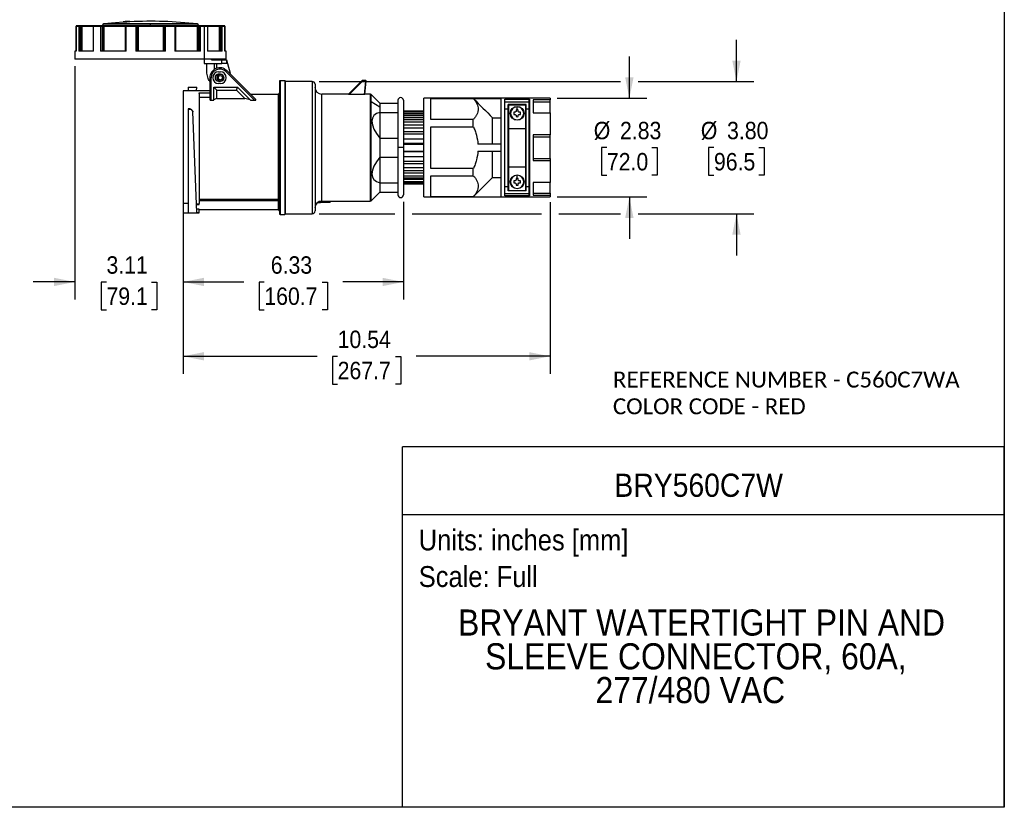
# Model space of a CAD drawing. Header units: inches. Extents: x 0 to 44, y 0 to 34.
# Tile 2 of 7: x 15.7 to 44, y 0 to 22.6. Entities that reach past the tile are written whole.
import ezdxf
from ezdxf.enums import TextEntityAlignment as Align

# ---------------------------------------------------------------- set-up
doc = ezdxf.new("R2010")
doc.units = ezdxf.units.IN
doc.header["$LTSCALE"] = 4
doc.header["$MEASUREMENT"] = 0
doc.linetypes.add('SLD-Solid', pattern=[0])
doc.layers.add('DIMENSIONS', color=140, linetype='SLD-Solid', lineweight=25)
doc.layers.add('TEXT', color=140, linetype='SLD-Solid', lineweight=25)
doc.layers.add('SLD-DEFPOINTS', color=7, linetype='Continuous')
doc.styles.add('SLDTEXTSTYLE0', font='GOTHIC.TTF', dxfattribs={"width": 0.913})
doc.styles.add('SLDTEXTSTYLE1', font='CALIBRI.TTF')
doc.dimstyles.new('SLDDIMSTYLE1', dxfattribs={"dimtxt": 0.5, "dimasz": 0.6, "dimexe": 0, "dimexo": 0.0625, "dimgap": 0.125, "dimtad": 0, "dimtih": 1, "dimtoh": 1, "dimrnd": 1e-09, "dimzin": 12, "dimdsep": 46, "dimtxsty": 'SLDTEXTSTYLE0', "dimsah": 1, "dimcen": 0.09, "dimadec": 0, "dimazin": 3, "dimtfac": 1, "dimtmove": 0, "dimatfit": 0, "dimfxl": 0, "dimfrac": 2, "dimtolj": 1, "dimtzin": 12, "dimarcsym": 0})
doc.dimstyles.new('SLDDIMSTYLE3', dxfattribs={"dimtxt": 0.5, "dimasz": 0.6, "dimexe": 0, "dimexo": 0.0625, "dimgap": 0.125, "dimtad": 0, "dimtih": 1, "dimtoh": 1, "dimrnd": 1e-09, "dimzin": 12, "dimdsep": 46, "dimtxsty": 'SLDTEXTSTYLE0', "dimsah": 1, "dimcen": 0.09, "dimadec": 0, "dimazin": 3, "dimtfac": 1, "dimtofl": 0, "dimtmove": 0, "dimatfit": 3, "dimfxl": 0, "dimfrac": 2, "dimtolj": 1, "dimtzin": 12, "dimarcsym": 0})
doc.dimstyles.new('SLDDIMSTYLE4', dxfattribs={"dimtxt": 0.5, "dimasz": 0.6, "dimexe": 0, "dimexo": 0.0625, "dimgap": 0.125, "dimtad": 0, "dimtih": 1, "dimtoh": 1, "dimrnd": 1e-09, "dimzin": 4, "dimdsep": 46, "dimtxsty": 'SLDTEXTSTYLE0', "dimsah": 1, "dimcen": 0.09, "dimadec": 0, "dimazin": 1, "dimtfac": 1, "dimtmove": 0, "dimatfit": 0, "dimfxl": 0, "dimfrac": 2, "dimtolj": 1, "dimtzin": 12, "dimarcsym": 0})

# ---------------------------------------------------------------- blocks, each defined once
blk = doc.blocks.new('Block2')
at = {"color": 7, "linetype": 'SLD-Solid', "lineweight": 18}
for q in [(44, 34), (0, 0)]:
    blk.add_line((44, 0), q, dxfattribs=at)
blk = doc.blocks.new('SW_NOTE_0')
at = {"layer": 'TEXT', "color": 0, "insert": (0, 0.766), "char_height": 0.6, "attachment_point": 1, "style": 'SLDTEXTSTYLE0'}
blk.add_mtext('Scale: Full', dxfattribs=at)
blk = doc.blocks.new('SW_NOTE_0_1')
at = {"layer": 'TEXT', "color": 0, "insert": (0, 0.766), "char_height": 0.6, "attachment_point": 1, "style": 'SLDTEXTSTYLE0'}
blk.add_mtext('Units: inches [mm]', dxfattribs=at)
blk = doc.blocks.new('Block1')
at = {"layer": 'TEXT'}
for p, q in [((44, 10.356), (26.716, 10.356)), ((26.716, 0), (26.716, 10.356)), ((44, 0), (44, 10.356)), ((26.716, 8.409), (44, 8.409)), ((44, 0), (26.716, 0))]:
    blk.add_line(p, q, dxfattribs=at)
for name, p in [('SW_NOTE_0_1', (27.179, 7.213)), ('SW_NOTE_0', (27.179, 6.162))]:
    blk.add_blockref(name, p, dxfattribs=at)
at = {"layer": 'TEXT', "color": 140, "style": 'SLDTEXTSTYLE0', "width": 0.913}
for tag, height, p in [('AUTOATTR0', 0.667, (32.8, 8.717)), ('AUTOATTR1_0', 0.75, (28.308, 4.707)), ('AUTOATTR1_1', 0.75, (29.085, 3.737)), ('AUTOATTR1_2', 0.75, (32.257, 2.767))]:
    blk.add_attdef(tag, text='', height=height, dxfattribs=at).set_placement(p, align=Align.BOTTOM_LEFT)
blk = doc.blocks.new('SW_NOTE_0_2')
at = {"layer": 'TEXT', "color": 0, "char_height": 0.45833, "attachment_point": 1, "style": 'SLDTEXTSTYLE1'}
for s, insert in [('REFERENCE NUMBER - C560C7WA ', (0, 0.611)), ('COLOR CODE - RED', (0, -0.157))]:
    blk.add_mtext(s, dxfattribs=dict(at, insert=insert))
blk = doc.blocks.new('_D_3')
at = {"layer": 'DIMENSIONS'}
for p, q in [((17.299, 21.284), (17.299, 14.589)), ((20.412, 17.151), (20.412, 14.589)), ((17.299, 15.089), (16.099, 15.089)), ((18.209, 15.086), (18.057, 15.086)), ((18.057, 15.086), (18.057, 14.292)), ((19.502, 15.086), (19.654, 15.086)), ((19.654, 15.086), (19.654, 14.292)), ((20.412, 15.089), (21.612, 15.089)), ((18.057, 14.292), (18.209, 14.292)), ((19.654, 14.292), (19.502, 14.292))]:
    blk.add_line(p, q, dxfattribs=at)
for points in [[(17.299, 15.089), (16.699, 15.209), (16.699, 14.969)], [(20.412, 15.089), (21.012, 14.969), (21.012, 15.209)]]:
    blk.add_solid(points, dxfattribs=at)
at = {"layer": 'DIMENSIONS', "char_height": 0.5, "attachment_point": 1, "style": 'SLDTEXTSTYLE0'}
for s, insert in [('3.11', (18.209, 15.826)), ('79.1', (18.209, 14.93))]:
    blk.add_mtext(s, dxfattribs=dict(at, insert=insert))
blk = doc.blocks.new('_D_4')
at = {"layer": 'DIMENSIONS'}
for p, q in [((26.739, 17.39), (26.739, 14.589)), ((20.412, 17.151), (20.412, 14.589)), ((20.412, 15.089), (22.153, 15.089)), ((22.744, 15.086), (22.592, 15.086)), ((22.592, 15.086), (22.592, 14.292)), ((24.407, 15.086), (24.559, 15.086)), ((24.559, 15.086), (24.559, 14.292)), ((26.739, 15.089), (24.998, 15.089)), ((22.592, 14.292), (22.744, 14.292)), ((24.559, 14.292), (24.407, 14.292))]:
    blk.add_line(p, q, dxfattribs=at)
for points in [[(20.412, 15.089), (21.012, 14.969), (21.012, 15.209)], [(26.739, 15.089), (26.139, 15.209), (26.139, 14.969)]]:
    blk.add_solid(points, dxfattribs=at)
at = {"layer": 'DIMENSIONS', "char_height": 0.5, "attachment_point": 1, "style": 'SLDTEXTSTYLE0'}
for s, insert in [('6.33', (22.929, 15.826)), ('160.7', (22.744, 14.93))]:
    blk.add_mtext(s, dxfattribs=dict(at, insert=insert))
blk = doc.blocks.new('_D_5')
at = {"layer": 'DIMENSIONS'}
for p, q in [((30.952, 17.379), (30.952, 12.454)), ((20.412, 17.151), (20.412, 12.454)), ((20.412, 12.954), (24.26, 12.954)), ((24.85, 12.951), (24.698, 12.951)), ((24.698, 12.951), (24.698, 12.157)), ((26.513, 12.951), (26.665, 12.951)), ((26.665, 12.951), (26.665, 12.157)), ((30.952, 12.954), (27.104, 12.954)), ((24.698, 12.157), (24.85, 12.157)), ((26.665, 12.157), (26.513, 12.157))]:
    blk.add_line(p, q, dxfattribs=at)
for points in [[(20.412, 12.954), (21.012, 12.834), (21.012, 13.074)], [(30.952, 12.954), (30.352, 13.074), (30.352, 12.834)]]:
    blk.add_solid(points, dxfattribs=at)
at = {"layer": 'DIMENSIONS', "char_height": 0.5, "attachment_point": 1, "style": 'SLDTEXTSTYLE0'}
for s, insert in [('10.54', (24.85, 13.691)), ('267.7', (24.85, 12.796))]:
    blk.add_mtext(s, dxfattribs=dict(at, insert=insert))
blk = doc.blocks.new('_D_6')
at = {"layer": 'DIMENSIONS'}
for p, q in [((33.23, 20.365), (33.23, 21.565)), ((31.152, 20.365), (33.73, 20.365)), ((32.584, 18.948), (32.431, 18.948)), ((32.431, 18.948), (32.431, 18.154)), ((33.877, 18.948), (34.029, 18.948)), ((34.029, 18.948), (34.029, 18.154)), ((32.431, 18.154), (32.584, 18.154)), ((34.029, 18.154), (33.877, 18.154)), ((31.152, 17.53), (33.73, 17.53)), ((33.23, 17.53), (33.23, 16.33))]:
    blk.add_line(p, q, dxfattribs=at)
for points in [[(33.23, 20.365), (33.35, 20.965), (33.11, 20.965)], [(33.23, 17.53), (33.11, 16.93), (33.35, 16.93)]]:
    blk.add_solid(points, dxfattribs=at)
at = {"layer": 'DIMENSIONS', "char_height": 0.5, "attachment_point": 1, "style": 'SLDTEXTSTYLE0'}
for s, insert in [('%%c', (32.207, 19.688)), ('2.83', (32.961, 19.688)), ('72.0', (32.584, 18.793))]:
    blk.add_mtext(s, dxfattribs=dict(at, insert=insert))
blk = doc.blocks.new('_D_7')
at = {"layer": 'DIMENSIONS'}
for p, q in [((36.306, 20.847), (36.306, 22.047)), ((24.321, 20.847), (32.98, 20.847)), ((33.48, 20.847), (36.806, 20.847)), ((35.659, 18.948), (35.507, 18.948)), ((35.507, 18.948), (35.507, 18.154)), ((36.952, 18.948), (37.105, 18.948)), ((37.105, 18.948), (37.105, 18.154)), ((35.507, 18.154), (35.659, 18.154)), ((37.105, 18.154), (36.952, 18.154)), ((24.321, 17.048), (26.489, 17.048)), ((26.989, 17.048), (30.702, 17.048)), ((31.202, 17.048), (32.98, 17.048)), ((33.48, 17.048), (36.806, 17.048)), ((36.306, 17.048), (36.306, 15.848))]:
    blk.add_line(p, q, dxfattribs=at)
for points in [[(36.306, 20.847), (36.426, 21.447), (36.186, 21.447)], [(36.306, 17.048), (36.186, 16.448), (36.426, 16.448)]]:
    blk.add_solid(points, dxfattribs=at)
at = {"layer": 'DIMENSIONS', "char_height": 0.5, "attachment_point": 1, "style": 'SLDTEXTSTYLE0'}
for s, insert in [('%%c', (35.282, 19.688)), ('3.80', (36.036, 19.688)), ('96.5', (35.659, 18.793))]:
    blk.add_mtext(s, dxfattribs=dict(at, insert=insert))

msp = doc.modelspace()

# ---------------------------------------------------------------- linework, layer by layer
at = {"color": 7, "linetype": 'SLD-Solid'}
for p, q in [((44, 34), (44, 0)), ((44, 0), (0, 0))]:
    msp.add_line(p, q, dxfattribs=at)
for p, q in [((17.34, 22.437), (17.34, 21.72)), ((17.34, 22.437), (17.341, 22.437)), ((17.341, 21.72), (17.341, 22.437)), ((17.341, 22.437), (17.414, 22.437)), ((17.353, 22.449), (17.352, 22.449)), ((17.425, 22.449), (17.353, 22.449)), ((17.414, 22.437), (17.414, 21.72)), ((17.414, 22.437), (17.461, 22.437)), ((17.458, 22.449), (17.425, 22.449)), ((17.489, 22.449), (17.458, 22.449)), ((17.461, 21.72), (17.461, 22.437)), ((17.461, 22.437), (17.492, 22.437)), ((17.517, 22.449), (17.489, 22.449)), ((17.492, 22.437), (17.492, 21.72)), ((17.492, 22.437), (17.506, 22.437)), ((17.506, 22.437), (17.506, 21.72)), ((17.506, 22.437), (17.831, 22.437)), ((17.842, 22.449), (17.517, 22.449)), ((17.831, 22.437), (17.831, 21.72)), ((17.831, 22.437), (17.84, 22.437)), ((17.84, 21.72), (17.84, 22.437)), ((17.84, 22.437), (18.039, 22.437)), ((17.849, 22.449), (17.842, 22.449)), ((18.047, 22.449), (17.849, 22.449)), ((18.039, 22.437), (18.039, 21.72)), ((18.039, 22.437), (18.093, 22.437)), ((18.084, 22.449), (18.047, 22.449)), ((18.107, 22.449), (18.084, 22.449)), ((18.093, 21.72), (18.093, 22.437)), ((18.093, 22.437), (18.115, 22.437)), ((18.097, 22.46), (18.097, 22.449)), ((18.097, 22.46), (19.475, 22.46)), ((18.139, 22.449), (18.107, 22.449)), ((18.115, 22.437), (18.115, 21.72)), ((18.115, 22.437), (18.131, 22.437)), ((18.131, 22.437), (18.753, 22.437)), ((18.131, 22.437), (18.131, 21.72)), ((19.475, 22.499), (18.132, 22.499)), ((18.757, 22.449), (18.139, 22.449)), ((18.688, 22.561), (18.688, 22.548)), ((18.688, 22.561), (18.688, 22.549)), ((18.688, 22.561), (18.688, 22.561)), ((18.688, 22.549), (18.688, 22.549)), ((18.718, 22.562), (18.718, 22.551)), ((18.771, 22.555), (18.718, 22.551)), ((18.751, 22.437), (18.751, 21.72)), ((18.751, 22.437), (18.778, 22.437)), ((18.763, 22.449), (18.757, 22.449)), ((18.781, 22.449), (18.763, 22.449)), ((18.771, 22.566), (18.771, 22.566)), ((18.771, 22.566), (18.771, 22.554)), ((18.778, 21.72), (18.778, 22.437)), ((18.778, 22.437), (19.049, 22.437)), ((19.051, 22.449), (18.781, 22.449)), ((18.801, 22.568), (18.801, 22.568)), ((18.801, 22.568), (18.801, 22.556)), ((18.854, 22.57), (18.854, 22.559)), ((18.884, 22.573), (18.884, 22.573)), ((18.884, 22.572), (18.884, 22.56)), ((18.884, 22.56), (18.884, 22.56)), ((18.885, 22.56), (18.885, 22.573)), ((18.885, 22.573), (18.885, 22.573)), ((19.049, 22.437), (19.049, 21.72)), ((19.049, 22.437), (19.094, 22.437)), ((19.083, 22.449), (19.051, 22.449)), ((19.091, 22.449), (19.083, 22.449)), ((19.118, 22.449), (19.091, 22.449)), ((19.094, 21.72), (19.094, 22.437)), ((19.094, 22.437), (19.103, 22.437)), ((19.103, 22.437), (19.103, 21.72)), ((19.103, 22.437), (19.116, 22.437)), ((19.116, 22.437), (19.116, 21.72)), ((19.116, 22.437), (19.834, 22.437)), ((19.832, 22.449), (19.118, 22.449)), ((19.475, 22.46), (19.475, 22.499)), ((20.818, 22.499), (19.475, 22.499)), ((19.475, 22.46), (20.853, 22.46)), ((19.859, 22.449), (19.832, 22.449)), ((19.834, 22.437), (19.834, 21.72)), ((19.834, 22.437), (19.848, 22.437)), ((19.848, 22.437), (19.856, 22.437)), ((19.848, 22.437), (19.848, 21.72)), ((19.856, 22.437), (19.856, 21.72)), ((19.856, 22.437), (19.902, 22.437)), ((19.867, 22.449), (19.859, 22.449)), ((19.899, 22.449), (19.867, 22.449)), ((20.169, 22.449), (19.899, 22.449)), ((19.902, 21.72), (19.902, 22.437)), ((19.902, 22.437), (20.173, 22.437)), ((20.188, 22.449), (20.169, 22.449)), ((20.173, 22.437), (20.173, 21.72)), ((20.173, 22.437), (20.2, 22.437)), ((20.193, 22.449), (20.188, 22.449)), ((20.812, 22.449), (20.193, 22.449)), ((20.197, 22.437), (20.819, 22.437)), ((20.2, 21.72), (20.2, 22.437)), ((20.844, 22.449), (20.812, 22.449)), ((20.819, 22.437), (20.819, 21.72)), ((20.819, 22.437), (20.835, 22.437)), ((20.835, 22.437), (20.835, 21.72)), ((20.835, 22.437), (20.858, 22.437)), ((20.866, 22.449), (20.844, 22.449)), ((20.853, 22.449), (20.853, 22.46)), ((20.858, 22.437), (20.912, 22.437)), ((20.858, 22.437), (20.858, 21.72)), ((20.904, 22.449), (20.866, 22.449)), ((21.101, 22.449), (20.904, 22.449)), ((20.912, 21.72), (20.912, 22.437)), ((20.912, 22.437), (21.014, 22.437)), ((21.014, 22.437), (21.014, 21.484)), ((21.014, 22.437), (21.11, 22.437)), ((21.108, 22.449), (21.101, 22.449)), ((21.433, 22.449), (21.108, 22.449)), ((21.11, 22.437), (21.11, 21.72)), ((21.11, 22.437), (21.12, 22.437)), ((21.12, 21.72), (21.12, 22.437)), ((21.12, 22.437), (21.444, 22.437)), ((21.462, 22.449), (21.433, 22.449)), ((21.444, 22.437), (21.444, 21.72)), ((21.444, 22.437), (21.459, 22.437)), ((21.459, 22.437), (21.459, 21.72)), ((21.459, 22.437), (21.489, 22.437)), ((21.492, 22.449), (21.462, 22.449)), ((21.489, 22.437), (21.537, 22.437)), ((21.489, 22.437), (21.489, 21.72)), ((21.525, 22.449), (21.492, 22.449)), ((21.598, 22.449), (21.525, 22.449)), ((21.537, 21.72), (21.537, 22.437)), ((21.537, 22.437), (21.609, 22.437)), ((21.598, 22.449), (21.598, 22.449)), ((21.609, 22.437), (21.609, 21.72)), ((21.609, 22.437), (21.61, 22.437)), ((21.61, 21.72), (21.61, 22.437)), ((17.299, 21.72), (17.299, 21.484)), ((17.341, 21.72), (17.299, 21.72)), ((17.84, 21.72), (17.414, 21.72)), ((18.778, 21.72), (18.039, 21.72)), ((19.902, 21.72), (19.049, 21.72)), ((20.912, 21.72), (20.173, 21.72)), ((21.537, 21.72), (21.11, 21.72)), ((21.651, 21.72), (21.609, 21.72)), ((21.651, 21.484), (21.651, 21.72)), ((21.014, 21.484), (17.299, 21.484)), ((21.426, 21.484), (21.014, 21.484)), ((21.017, 21.484), (21.017, 21.365)), ((21.017, 21.365), (21.527, 21.365)), ((21.092, 21.083), (21.092, 21.365)), ((21.231, 21.464), (21.231, 21.484)), ((21.231, 21.464), (21.527, 21.464)), ((21.314, 21.199), (21.314, 21.365)), ((21.365, 21.464), (21.365, 21.484)), ((21.373, 21.365), (21.373, 21.226)), ((21.651, 21.484), (21.426, 21.484)), ((21.527, 21.365), (21.527, 21.464)), ((21.527, 21.464), (21.657, 21.464)), ((21.657, 21.365), (21.527, 21.365)), ((21.657, 21.464), (21.657, 21.365)), ((21.657, 21.464), (21.684, 21.365)), ((21.684, 21.365), (21.657, 21.365)), ((21.684, 21.365), (21.759, 21.085)), ((21.178, 20.956), (21.178, 20.326)), ((21.217, 20.956), (21.178, 20.956)), ((21.217, 20.306), (21.217, 20.956)), ((21.381, 21.044), (21.381, 20.956)), ((21.428, 21.123), (21.483, 21.123)), ((21.483, 21.056), (21.428, 21.056)), ((21.637, 21.13), (21.665, 21.158)), ((21.637, 21.13), (22.461, 20.306)), ((22.497, 20.326), (21.665, 21.158)), ((20.558, 20.682), (20.801, 20.682)), ((20.558, 20.682), (20.558, 20.582)), ((20.797, 20.582), (20.801, 20.682)), ((21.296, 20.68), (21.976, 20.68)), ((21.296, 20.306), (21.296, 20.68)), ((21.375, 20.601), (21.296, 20.68)), ((21.398, 20.898), (21.402, 20.901)), ((21.428, 20.855), (21.483, 20.855)), ((21.483, 20.788), (21.428, 20.788)), ((21.538, 20.874), (21.516, 20.907)), ((21.943, 20.601), (21.976, 20.68)), ((21.976, 20.68), (22.35, 20.306)), ((23.176, 20.847), (23.176, 18.948)), ((23.333, 20.867), (23.196, 20.867)), ((23.196, 20.867), (23.196, 18.948)), ((23.333, 20.867), (23.333, 17.029)), ((24.121, 20.847), (23.353, 20.847)), ((23.353, 17.048), (23.353, 20.847)), ((24.121, 20.847), (24.121, 17.048)), ((24.2, 20.769), (24.2, 17.127)), ((25.552, 20.871), (25.159, 20.478)), ((25.185, 20.476), (25.566, 20.857)), ((25.552, 20.871), (25.566, 20.857)), ((25.566, 20.857), (25.566, 20.877)), ((25.654, 20.877), (25.566, 20.877)), ((25.566, 20.857), (25.654, 20.857)), ((25.654, 20.857), (25.614, 20.476)), ((25.634, 20.478), (25.674, 20.855)), ((25.654, 20.877), (25.654, 20.857)), ((25.674, 20.855), (25.654, 20.857)), ((21.178, 20.582), (20.412, 20.582)), ((20.412, 20.582), (20.412, 17.351)), ((20.873, 20.499), (20.873, 20.52)), ((20.873, 20.52), (21.178, 20.52)), ((20.873, 20.499), (20.873, 17.338)), ((21.178, 20.387), (20.873, 20.387)), ((21.375, 20.601), (21.943, 20.601)), ((21.375, 20.357), (21.375, 20.601)), ((21.943, 20.601), (22.188, 20.357)), ((23.137, 20.475), (22.347, 20.475)), ((23.137, 20.475), (23.137, 17.459)), ((25.164, 20.483), (24.396, 20.483)), ((24.396, 17.412), (24.396, 20.483)), ((25.614, 20.476), (25.185, 20.476)), ((25.786, 20.483), (25.635, 20.483)), ((25.786, 20.483), (25.786, 17.412)), ((25.836, 20.457), (25.809, 20.476)), ((25.809, 20.271), (25.809, 20.476)), ((26.065, 20.227), (25.836, 20.457)), ((30.952, 20.365), (27.33, 20.365)), ((27.33, 17.53), (27.33, 20.365)), ((30.952, 20.365), (30.952, 20.317)), ((21.217, 20.306), (21.296, 20.306)), ((21.375, 20.357), (22.188, 20.357)), ((22.35, 20.306), (22.461, 20.306)), ((25.809, 20.271), (26.065, 20.116)), ((25.809, 17.419), (25.809, 20.271)), ((26.065, 20.227), (26.065, 20.116)), ((26.065, 20.227), (26.582, 20.227)), ((26.065, 20.116), (26.065, 19.956)), ((26.582, 20.306), (26.582, 18.948)), ((26.739, 20.306), (26.739, 18.948)), ((27.527, 20.36), (28.747, 20.36)), ((27.527, 19.759), (27.527, 20.36)), ((28.751, 20.356), (27.527, 20.356)), ((28.747, 20.36), (29.534, 20.36)), ((28.747, 20.36), (28.752, 20.355)), ((29.534, 20.36), (29.534, 17.536)), ((29.652, 20.336), (30.351, 20.336)), ((29.652, 20.266), (29.652, 20.336)), ((29.652, 20.336), (30.361, 20.336)), ((29.652, 17.56), (29.652, 20.336)), ((29.652, 20.266), (30.351, 20.266)), ((30.263, 20.188), (29.751, 20.188)), ((29.751, 20.061), (29.751, 20.188)), ((29.77, 20.176), (30.243, 20.176)), ((29.77, 19.499), (29.77, 20.176)), ((30.007, 20.028), (30.007, 20.12)), ((30.243, 20.176), (30.243, 19.499)), ((30.263, 20.061), (30.263, 20.188)), ((30.351, 20.266), (30.351, 20.336)), ((30.351, 20.061), (30.351, 20.266)), ((30.361, 20.336), (30.361, 17.56)), ((30.463, 20.317), (30.463, 19.95)), ((30.952, 20.317), (30.463, 20.317)), ((30.463, 20.258), (30.952, 20.258)), ((30.952, 20.258), (30.952, 20.317)), ((30.952, 19.949), (30.952, 20.258)), ((20.597, 20.066), (20.558, 20.066)), ((20.558, 20.066), (20.558, 20.05)), ((20.558, 20.05), (20.558, 17.078)), ((20.558, 20.05), (20.63, 20.05)), ((20.624, 20.055), (20.63, 20.05)), ((20.63, 20.05), (20.683, 19.998)), ((20.806, 17.08), (20.695, 19.971)), ((26.065, 19.956), (26.065, 19.219)), ((26.065, 19.956), (26.582, 19.956)), ((27.33, 19.991), (26.739, 19.991)), ((26.739, 19.99), (27.33, 19.99)), ((26.739, 19.946), (27.33, 19.946)), ((26.739, 19.922), (27.33, 19.922)), ((27.33, 19.858), (26.739, 19.858)), ((26.739, 19.813), (27.33, 19.813)), ((29.298, 19.046), (29.298, 19.805)), ((29.298, 19.805), (29.534, 19.805)), ((29.652, 20.061), (29.751, 20.061)), ((29.751, 17.834), (29.751, 20.061)), ((29.954, 19.963), (29.911, 19.963)), ((29.911, 19.901), (29.954, 19.901)), ((29.975, 19.985), (29.954, 19.963)), ((29.954, 19.901), (29.975, 19.879)), ((29.975, 20.028), (29.975, 19.985)), ((29.975, 19.879), (29.975, 19.837)), ((30.038, 19.985), (30.038, 20.028)), ((30.059, 19.963), (30.038, 19.985)), ((30.038, 19.879), (30.059, 19.901)), ((30.038, 19.837), (30.038, 19.879)), ((30.102, 19.963), (30.059, 19.963)), ((30.059, 19.901), (30.102, 19.901)), ((30.263, 20.061), (30.351, 20.061)), ((30.263, 17.834), (30.263, 20.061)), ((30.351, 17.834), (30.351, 20.061)), ((30.463, 19.95), (30.952, 19.95)), ((30.952, 19.95), (30.952, 19.315)), ((26.739, 19.755), (27.33, 19.755)), ((27.33, 19.677), (26.739, 19.677)), ((26.739, 19.604), (27.33, 19.604)), ((26.739, 19.518), (27.33, 19.518)), ((28.747, 19.759), (27.527, 19.759)), ((27.527, 19.548), (28.747, 19.548)), ((27.527, 18.347), (27.527, 19.548)), ((28.747, 19.548), (28.747, 19.759)), ((29.77, 19.716), (29.751, 19.716)), ((29.77, 19.618), (29.751, 19.618)), ((29.77, 19.617), (29.751, 19.617)), ((30.007, 19.735), (30.007, 19.744)), ((30.263, 19.716), (30.243, 19.716)), ((30.263, 19.618), (30.243, 19.618)), ((30.263, 19.617), (30.243, 19.617)), ((30.361, 19.618), (30.351, 19.618)), ((27.33, 19.4), (26.739, 19.4)), ((26.739, 19.339), (27.33, 19.339)), ((29.77, 19.479), (29.751, 19.479)), ((29.77, 19.499), (30.243, 19.499)), ((29.77, 18.397), (29.77, 19.499)), ((30.243, 19.499), (30.243, 18.397)), ((30.263, 19.479), (30.243, 19.479)), ((30.952, 19.315), (30.463, 19.315)), ((30.463, 19.315), (30.463, 18.581)), ((30.463, 19.256), (30.952, 19.256)), ((30.952, 19.256), (30.952, 19.315)), ((30.952, 18.639), (30.952, 19.256)), ((26.065, 19.219), (26.065, 18.677)), ((26.065, 19.219), (26.582, 19.219)), ((26.739, 19.202), (27.33, 19.202)), ((26.739, 19.073), (27.33, 19.073)), ((26.739, 19.046), (27.33, 19.046)), ((29.534, 19.046), (28.881, 19.046)), ((20.734, 18.948), (20.734, 18.948)), ((23.176, 18.948), (23.176, 17.048)), ((23.196, 18.948), (23.196, 17.029)), ((26.065, 18.677), (26.065, 17.939)), ((26.065, 18.677), (26.582, 18.677)), ((26.582, 18.948), (26.582, 17.59)), ((26.739, 18.948), (26.582, 18.948)), ((26.739, 18.948), (26.739, 17.59)), ((26.739, 18.849), (27.33, 18.849)), ((27.33, 18.823), (26.739, 18.823)), ((26.739, 18.693), (27.33, 18.693)), ((28.881, 18.849), (29.534, 18.849)), ((29.298, 18.09), (29.298, 18.849)), ((26.739, 18.557), (27.33, 18.557)), ((26.739, 18.495), (27.33, 18.495)), ((29.77, 18.417), (29.751, 18.417)), ((29.77, 18.397), (30.243, 18.397)), ((29.77, 17.719), (29.77, 18.397)), ((30.263, 18.417), (30.243, 18.417)), ((30.243, 18.397), (30.243, 17.719)), ((30.463, 18.639), (30.952, 18.639)), ((30.463, 18.581), (30.952, 18.581)), ((30.952, 18.639), (30.952, 18.581)), ((30.952, 18.581), (30.952, 17.946)), ((26.739, 18.378), (27.33, 18.378)), ((26.739, 18.291), (27.33, 18.291)), ((26.739, 18.219), (27.33, 18.219)), ((26.739, 18.141), (27.33, 18.141)), ((28.747, 18.347), (27.527, 18.347)), ((27.527, 18.136), (28.747, 18.136)), ((27.527, 17.536), (27.527, 18.136)), ((28.747, 18.136), (28.747, 18.347)), ((29.77, 18.279), (29.751, 18.279)), ((29.751, 18.278), (29.77, 18.278)), ((29.77, 18.18), (29.751, 18.18)), ((30.007, 18.06), (30.007, 18.152)), ((30.263, 18.279), (30.243, 18.279)), ((30.243, 18.278), (30.263, 18.278)), ((30.263, 18.18), (30.243, 18.18)), ((30.351, 18.278), (30.361, 18.278)), ((26.065, 17.939), (26.065, 17.668)), ((26.065, 17.939), (26.582, 17.939)), ((26.739, 18.083), (27.33, 18.083)), ((26.739, 18.037), (27.33, 18.037)), ((26.739, 17.974), (27.33, 17.974)), ((26.739, 17.95), (27.33, 17.95)), ((26.739, 17.905), (27.33, 17.905)), ((26.739, 17.905), (27.33, 17.905)), ((29.298, 18.09), (29.534, 18.09)), ((29.652, 17.834), (29.751, 17.834)), ((29.751, 17.708), (29.751, 17.834)), ((29.954, 17.995), (29.911, 17.995)), ((29.911, 17.932), (29.954, 17.932)), ((29.975, 18.016), (29.954, 17.995)), ((29.954, 17.932), (29.975, 17.911)), ((29.975, 18.059), (29.975, 18.016)), ((29.975, 17.911), (29.975, 17.868)), ((30.038, 18.016), (30.038, 18.059)), ((30.059, 17.995), (30.038, 18.016)), ((30.038, 17.911), (30.059, 17.932)), ((30.038, 17.868), (30.038, 17.911)), ((30.102, 17.995), (30.059, 17.995)), ((30.059, 17.932), (30.102, 17.932)), ((30.263, 17.834), (30.351, 17.834)), ((30.263, 17.708), (30.263, 17.834)), ((30.351, 17.63), (30.351, 17.834)), ((30.952, 17.946), (30.463, 17.946)), ((30.463, 17.946), (30.463, 17.579)), ((30.952, 17.638), (30.952, 17.946)), ((25.836, 17.438), (26.065, 17.668)), ((26.065, 17.668), (26.582, 17.668)), ((27.527, 17.539), (28.751, 17.539)), ((28.752, 17.541), (28.747, 17.536)), ((29.652, 17.63), (30.351, 17.63)), ((29.652, 17.56), (29.652, 17.63)), ((29.652, 17.56), (30.351, 17.56)), ((30.361, 17.56), (29.652, 17.56)), ((30.263, 17.708), (29.751, 17.708)), ((29.77, 17.719), (30.243, 17.719)), ((30.007, 17.767), (30.007, 17.775)), ((30.351, 17.56), (30.351, 17.63)), ((30.463, 17.638), (30.952, 17.638)), ((30.463, 17.579), (30.952, 17.579)), ((30.952, 17.638), (30.952, 17.579)), ((30.952, 17.579), (30.952, 17.53)), ((20.412, 17.351), (20.558, 17.351)), ((20.412, 17.351), (20.412, 17.078)), ((20.797, 17.335), (20.797, 17.316)), ((20.797, 17.335), (20.873, 17.335)), ((20.797, 17.316), (20.873, 17.316)), ((23.137, 17.459), (20.873, 17.459)), ((20.873, 17.427), (23.137, 17.427)), ((20.873, 17.316), (20.873, 17.338)), ((23.137, 17.427), (23.137, 17.459)), ((23.137, 17.427), (23.137, 17.168)), ((24.277, 17.372), (24.357, 17.372)), ((24.357, 17.375), (24.28, 17.375)), ((24.357, 17.408), (24.357, 17.375)), ((24.357, 17.375), (24.357, 17.372)), ((24.377, 17.394), (24.377, 17.411)), ((24.436, 17.403), (24.377, 17.403)), ((24.377, 17.392), (24.377, 17.394)), ((24.377, 17.385), (24.377, 17.392)), ((24.377, 17.385), (24.629, 17.385)), ((24.396, 17.412), (25.578, 17.412)), ((24.436, 17.403), (24.436, 17.412)), ((25.605, 17.413), (25.6, 17.413)), ((25.696, 17.412), (25.786, 17.412)), ((25.809, 17.419), (25.836, 17.438)), ((27.33, 17.53), (30.952, 17.53)), ((28.747, 17.536), (27.527, 17.536)), ((28.747, 17.536), (29.534, 17.536)), ((20.412, 17.078), (20.558, 17.078)), ((20.558, 17.078), (20.704, 17.078)), ((20.704, 17.078), (20.873, 17.078)), ((20.873, 17.182), (20.802, 17.182)), ((20.806, 17.08), (20.873, 17.08)), ((20.873, 17.08), (20.873, 17.182)), ((20.873, 17.168), (23.137, 17.168)), ((20.873, 17.078), (20.873, 17.08)), ((23.196, 17.029), (23.333, 17.029)), ((23.353, 17.048), (24.121, 17.048))]:
    msp.add_line(p, q)
at = {"flags": 128}
for points in [[(18.047, 22.449), (18.045, 22.448), (18.044, 22.448), (18.042, 22.447), (18.041, 22.445), (18.04, 22.443), (18.039, 22.441), (18.039, 22.439), (18.039, 22.437)], [(18.139, 22.449), (18.137, 22.448), (18.136, 22.448), (18.134, 22.447), (18.133, 22.445), (18.132, 22.443), (18.132, 22.441), (18.131, 22.439), (18.131, 22.437)], [(18.688, 22.549), (18.467, 22.533), (18.132, 22.499)], [(18.757, 22.449), (18.756, 22.448), (18.756, 22.448), (18.755, 22.447), (18.754, 22.445), (18.754, 22.445)], [(18.781, 22.449), (18.781, 22.448), (18.78, 22.448), (18.779, 22.447), (18.779, 22.445), (18.778, 22.443), (18.778, 22.441), (18.778, 22.439), (18.778, 22.437)], [(18.854, 22.559), (18.803, 22.557), (18.801, 22.556)], [(20.173, 22.437), (20.173, 22.439), (20.173, 22.441), (20.172, 22.443), (20.172, 22.445), (20.171, 22.447), (20.17, 22.448), (20.17, 22.448), (20.169, 22.449)], [(20.196, 22.445), (20.196, 22.445), (20.196, 22.447), (20.195, 22.448), (20.194, 22.448), (20.193, 22.449)], [(20.819, 22.437), (20.819, 22.439), (20.819, 22.441), (20.818, 22.443), (20.817, 22.445), (20.816, 22.447), (20.815, 22.448), (20.813, 22.448), (20.812, 22.449)], [(20.912, 22.437), (20.911, 22.439), (20.911, 22.441), (20.91, 22.443), (20.909, 22.445), (20.908, 22.447), (20.907, 22.448), (20.905, 22.448), (20.904, 22.449)]]:
    msp.add_lwpolyline(points, dxfattribs=at)
for centre, radius in [((21.483, 20.956), 0.0984), ((21.483, 20.956), 0.0591), ((30.007, 19.932), 0.197), ((30.007, 17.964), 0.197)]:
    msp.add_circle(centre, radius)
for centre, radius, start, end in [((17.352, 22.437), 0.0118, 90, 180), ((17.353, 22.437), 0.0117, 90.5665, 180.5555), ((17.425, 22.437), 0.0115, 91.5946, 181.5104), ((17.448, 22.44), 0.014, 348.6309, 40.3907), ((17.478, 22.44), 0.014, 348.6309, 40.3907), ((17.517, 22.437), 0.0115, 91.8634, 181.7494), ((17.842, 22.437), 0.0118, 90, 180), ((17.851, 22.438), 0.0107, 99.2409, 186.9289), ((18.082, 22.438), 0.0105, 351.9505, 78.5782), ((18.137, 22.46), 0.0394, 96.5294, 180), ((18.105, 22.438), 0.0105, 351.9505, 78.5782), ((19.475, 10.765), 11.823, 93.6719, 93.8163), ((19.475, 10.765), 11.822, 93.6721, 93.8166), ((19.475, 10.765), 11.81, 93.6758, 93.8204), ((18.763, 22.437), 0.0118, 90, 180), ((19.475, 10.765), 11.822, 93.2693, 93.4127), ((19.475, 10.765), 11.81, 93.2726, 93.4161), ((19.475, 10.765), 11.823, 92.8655, 93.0098), ((19.475, 10.765), 11.822, 92.8657, 93.01), ((19.475, 10.765), 11.81, 92.8686, 93.013), ((19.475, 10.765), 11.811, 83.4706, 92.866), ((19.065, 22.44), 0.017, 148.2304, 189.5917), ((19.083, 22.437), 0.0116, 359.0242, 88.9898), ((19.091, 22.437), 0.0116, 359.0242, 88.9898), ((19.135, 22.44), 0.019, 151.8799, 188.6863), ((19.816, 22.44), 0.019, 351.3137, 28.1201), ((19.859, 22.437), 0.0116, 91.0102, 180.9758), ((19.868, 22.437), 0.0116, 91.0102, 180.9758), ((19.885, 22.44), 0.017, 350.4083, 31.7696), ((20.188, 22.437), 0.0118, 0, 90), ((20.814, 22.46), 0.0394, 0, 83.4706), ((20.846, 22.438), 0.0105, 101.4218, 188.0495), ((20.868, 22.438), 0.0105, 101.4218, 188.0495), ((21.099, 22.438), 0.0107, 353.0711, 80.7591), ((21.108, 22.437), 0.0118, 0, 90), ((21.433, 22.437), 0.0115, 358.2506, 88.1366), ((21.472, 22.44), 0.014, 139.6093, 191.3691), ((21.503, 22.44), 0.014, 139.6093, 191.3691), ((21.525, 22.437), 0.0115, 358.4896, 88.4054), ((21.598, 22.437), 0.0118, 0, 90), ((21.597, 22.437), 0.0117, 359.4445, 89.4335), ((21.463, 20.956), 0.285, 45, 180), ((21.463, 20.956), 0.246, 45, 180), ((21.428, 20.956), 0.167, 90, 270), ((21.428, 20.956), 0.1, 90, 270), ((21.483, 20.956), 0.118, 122.0497, 150.0736), ((21.483, 20.956), 0.114, 118.4232, 153.7277), ((21.483, 20.956), 0.102, 180, 258.7453), ((21.483, 20.956), 0.167, 270, 90), ((21.483, 20.956), 0.1, 270, 90), ((21.483, 21.011), 0.285, 9.5566, 15), ((23.196, 20.847), 0.0197, 90, 180), ((23.333, 20.847), 0.0197, 0, 90), ((24.121, 20.769), 0.0787, 0, 90), ((24.396, 20.68), 0.197, 180, 270), ((25.566, 20.857), 0.0197, 90, 135), ((25.654, 20.857), 0.0197, 354, 90), ((23.137, 20.515), 0.0394, 270, 0), ((25.786, 20.444), 0.0394, 55, 90), ((26.66, 20.306), 0.0787, 360, 180), ((21.965, 18.948), 1.528, 112.743, 115.9855), ((30.007, 19.932), 0.188, 90, 270), ((30.007, 19.932), 0.188, 270, 90), ((20.597, 20.026), 0.0394, 46.0949, 90), ((30.569, 19.932), 0.658, 177.2783, 182.7217), ((30.007, 19.371), 0.657, 89.9982, 92.7228), ((30.007, 20.494), 0.658, 267.2783, 272.7217), ((30.007, 19.371), 0.657, 87.2772, 90.0018), ((29.445, 19.932), 0.658, 357.2783, 2.7217), ((30.007, 17.964), 0.188, 90, 270), ((30.007, 17.964), 0.188, 270, 90), ((30.569, 17.964), 0.658, 177.2783, 182.7217), ((30.007, 17.402), 0.657, 89.9982, 92.7228), ((30.007, 18.525), 0.658, 267.2783, 272.7217), ((30.007, 17.402), 0.657, 87.2772, 90.0018), ((29.445, 17.964), 0.658, 357.2783, 2.7217), ((26.66, 17.59), 0.0787, 180, 0), ((23.137, 17.42), 0.0389, 0.7366, 90.7181), ((23.146, 17.367), 0.0613, 60.8667, 98.9455), ((24.396, 17.216), 0.197, 90, 180), ((24.357, 17.394), 0.0195, 269.5651, 359.5584), ((24.357, 17.392), 0.0197, 270, 0), ((25.786, 17.452), 0.0394, 270, 305), ((23.137, 17.129), 0.0394, 0, 90), ((23.196, 17.048), 0.0197, 180, 270), ((23.333, 17.048), 0.0197, 270, 0), ((24.121, 17.127), 0.0787, 270, 0)]:
    msp.add_arc(centre, radius, start, end)
for centre, major_axis, ratio, start_param, end_param in [((22.761, 18.948), (2.608, -1.08), 0.414214, 1.902661, 1.959255), ((26.723, 19.259), (0.846, -0.59), 0.458375, 2.714951, 4.187331), ((26.723, 18.637), (0.846, 0.59), 0.458375, 2.095854, 3.568234)]:
    msp.add_ellipse(centre, major_axis=major_axis, ratio=ratio, start_param=start_param, end_param=end_param)
for points, knots in [([(18.688, 22.561), (18.688, 22.561), (18.688, 22.561), (18.688, 22.561), (18.688, 22.561), (18.689, 22.561), (18.69, 22.561), (18.692, 22.561), (18.694, 22.561), (18.697, 22.562), (18.7, 22.562), (18.704, 22.562), (18.708, 22.562), (18.718, 22.563), (18.741, 22.565), (18.769, 22.566), (18.797, 22.568), (18.816, 22.569), (18.841, 22.57), (18.857, 22.571), (18.867, 22.572), (18.873, 22.572), (18.878, 22.572), (18.882, 22.572), (18.884, 22.572), (18.885, 22.572), (18.884, 22.572), (18.884, 22.572)], [0, 0, 0, 0, 0.019418, 0.0391, 0.059046, 0.079256, 0.09973, 0.12047, 0.141474, 0.162744, 0.184279, 0.20608, 0.228147, 0.25048, 0.338554, 0.498972, 0.499422, 0.59419, 0.677493, 0.749307, 0.785775, 0.822021, 0.858048, 0.893858, 0.929452, 0.964832, 1, 1, 1, 1]), ([(18.771, 22.566), (18.77, 22.566), (18.766, 22.566), (18.761, 22.566), (18.757, 22.565), (18.752, 22.565), (18.748, 22.565), (18.745, 22.565), (18.742, 22.565), (18.739, 22.564), (18.736, 22.564), (18.734, 22.564), (18.731, 22.564), (18.728, 22.564), (18.724, 22.563), (18.72, 22.563), (18.718, 22.563), (18.717, 22.562), (18.718, 22.562), (18.718, 22.562)], [0, 0, 0, 0, 0.052965, 0.103877, 0.152736, 0.199542, 0.244295, 0.286996, 0.327643, 0.366237, 0.402778, 0.437267, 0.469702, 0.500084, 0.604697, 0.70699, 0.806967, 0.904635, 1, 1, 1, 1]), ([(18.771, 22.555), (18.763, 22.554), (18.747, 22.553), (18.729, 22.552), (18.718, 22.551), (18.718, 22.551), (18.718, 22.551)], [0, 0, 0, 0, 0.278352, 0.552645, 0.829806, 1, 1, 1, 1]), ([(18.854, 22.57), (18.855, 22.57), (18.855, 22.571), (18.855, 22.571), (18.855, 22.571), (18.854, 22.571), (18.853, 22.571), (18.852, 22.571), (18.85, 22.571), (18.848, 22.57), (18.846, 22.57), (18.842, 22.57), (18.838, 22.57), (18.833, 22.57), (18.826, 22.569), (18.818, 22.569), (18.81, 22.569), (18.804, 22.568), (18.801, 22.568)], [0, 0, 0, 0, 0.04981, 0.099659, 0.149547, 0.199476, 0.249446, 0.299458, 0.349514, 0.399613, 0.449758, 0.499949, 0.574497, 0.65256, 0.734141, 0.81924, 0.907859, 1, 1, 1, 1]), ([(18.854, 22.559), (18.854, 22.559), (18.854, 22.559), (18.844, 22.559), (18.826, 22.558), (18.809, 22.557), (18.801, 22.556)], [0, 0, 0, 0, 0.1727913, 0.4470445, 0.7242461, 1, 1, 1, 1]), ([(21.178, 20.849), (21.172, 20.857), (21.151, 20.883), (21.14, 20.915), (21.133, 20.937)], [0, 0, 0, 0, 0.308614, 1, 1, 1, 1]), ([(25.185, 20.476), (25.184, 20.476), (25.182, 20.476), (25.179, 20.476), (25.175, 20.476), (25.171, 20.476), (25.166, 20.477), (25.161, 20.477), (25.159, 20.477), (25.159, 20.478), (25.159, 20.478), (25.159, 20.478)], [0, 0, 0, 0, 0.085931, 0.169823, 0.252246, 0.382346, 0.506306, 0.751874, 0.877187, 0.939097, 1, 1, 1, 1]), ([(25.634, 20.478), (25.634, 20.478), (25.634, 20.478), (25.633, 20.477), (25.632, 20.477), (25.631, 20.477), (25.628, 20.477), (25.625, 20.476), (25.622, 20.476), (25.618, 20.476), (25.615, 20.476), (25.614, 20.476)], [0, 0, 0, 0, 0.0834941, 0.1663841, 0.2501244, 0.375013, 0.5000835, 0.6250948, 0.7501038, 0.8743938, 1, 1, 1, 1]), ([(21.178, 20.326), (21.178, 20.325), (21.178, 20.324), (21.178, 20.323), (21.179, 20.322), (21.18, 20.32), (21.181, 20.319), (21.182, 20.317), (21.183, 20.316)], [0, 0, 0, 0, 0.19573, 0.343209, 0.442417, 0.493344, 0.765748, 1, 1, 1, 1]), ([(21.183, 20.316), (21.184, 20.316), (21.185, 20.315), (21.187, 20.313), (21.19, 20.311), (21.195, 20.309), (21.201, 20.308), (21.207, 20.307), (21.212, 20.306), (21.216, 20.306), (21.217, 20.306)], [0, 0, 0, 0, 0.09536, 0.185559, 0.27064, 0.459329, 0.63526, 0.758934, 0.880339, 1, 1, 1, 1]), ([(22.461, 20.306), (22.463, 20.306), (22.466, 20.306), (22.471, 20.307), (22.476, 20.307), (22.48, 20.308), (22.484, 20.308), (22.487, 20.309), (22.49, 20.31), (22.493, 20.311), (22.496, 20.313), (22.499, 20.315), (22.5, 20.318), (22.5, 20.322), (22.498, 20.324), (22.497, 20.326)], [0, 0, 0, 0, 0.075545, 0.146835, 0.214024, 0.277296, 0.33687, 0.39301, 0.446029, 0.496302, 0.531421, 0.639536, 0.750303, 0.869014, 1, 1, 1, 1]), ([(28.752, 20.355), (28.772, 20.331), (28.79, 20.307), (28.815, 20.271), (28.822, 20.258), (28.837, 20.233), (28.843, 20.221), (28.872, 20.158), (28.885, 20.107), (28.885, 20.043), (28.884, 20.029), (28.881, 20.004), (28.878, 19.991), (28.869, 19.952), (28.86, 19.927), (28.837, 19.877), (28.822, 19.853), (28.798, 19.816), (28.789, 19.804), (28.77, 19.779), (28.761, 19.767), (28.751, 19.756)], [0, 0, 0, 0, 0.125, 0.125, 0.1875, 0.1875, 0.25, 0.25, 0.5, 0.5, 0.5625, 0.5625, 0.625, 0.625, 0.75, 0.75, 0.875, 0.875, 0.9375, 0.9375, 1, 1, 1, 1]), ([(20.683, 19.998), (20.684, 19.997), (20.686, 19.996), (20.688, 19.993), (20.69, 19.989), (20.692, 19.985), (20.695, 19.979), (20.695, 19.974), (20.695, 19.971)], [0, 0, 0, 0, 0.1101256, 0.2284799, 0.3551567, 0.4902323, 0.6973547, 1, 1, 1, 1]), ([(28.751, 19.548), (28.768, 19.509), (28.783, 19.468), (28.812, 19.386), (28.825, 19.344), (28.859, 19.218), (28.874, 19.133), (28.881, 19.046)], [0, 0, 0, 0, 0.25, 0.25, 0.5, 0.5, 1, 1, 1, 1]), ([(28.881, 18.849), (28.874, 18.762), (28.859, 18.677), (28.825, 18.552), (28.812, 18.51), (28.791, 18.448), (28.783, 18.428), (28.767, 18.387), (28.759, 18.367), (28.751, 18.347)], [0, 0, 0, 0, 0.5, 0.5, 0.75, 0.75, 0.875, 0.875, 1, 1, 1, 1]), ([(28.751, 18.14), (28.771, 18.116), (28.789, 18.092), (28.814, 18.056), (28.822, 18.043), (28.836, 18.018), (28.842, 18.006), (28.872, 17.943), (28.885, 17.892), (28.885, 17.828), (28.884, 17.815), (28.881, 17.789), (28.879, 17.776), (28.869, 17.738), (28.86, 17.712), (28.837, 17.662), (28.823, 17.638), (28.799, 17.601), (28.79, 17.589), (28.771, 17.564), (28.762, 17.552), (28.752, 17.541)], [0, 0, 0, 0, 0.125, 0.125, 0.1875, 0.1875, 0.25, 0.25, 0.5, 0.5, 0.5625, 0.5625, 0.625, 0.625, 0.75, 0.75, 0.875, 0.875, 0.9375, 0.9375, 1, 1, 1, 1]), ([(24.629, 17.385), (24.634, 17.386), (24.643, 17.389), (24.654, 17.4), (24.659, 17.411), (24.66, 17.412)], [0, 0, 0, 0, 0.459335, 0.909322, 1, 1, 1, 1]), ([(24.635, 17.412), (24.635, 17.409), (24.632, 17.389), (24.63, 17.38), (24.629, 17.385), (24.629, 17.385)], [0, 0, 0, 0, 0.1928399, 0.9602573, 1, 1, 1, 1]), ([(25.578, 17.412), (25.578, 17.412), (25.577, 17.412), (25.578, 17.412), (25.582, 17.413), (25.59, 17.413), (25.598, 17.413), (25.602, 17.413)], [0, 0, 0, 0, 0.049152, 0.283051, 0.525017, 0.766056, 1, 1, 1, 1]), ([(25.602, 17.413), (25.603, 17.413), (25.605, 17.413), (25.608, 17.413), (25.612, 17.413), (25.617, 17.413), (25.623, 17.413), (25.634, 17.413), (25.648, 17.413), (25.663, 17.413), (25.677, 17.413), (25.686, 17.413), (25.691, 17.413), (25.694, 17.412), (25.695, 17.412), (25.696, 17.412), (25.696, 17.412)], [0, 0, 0, 0, 0.031368, 0.062623, 0.093914, 0.125387, 0.187987, 0.250702, 0.37545, 0.500326, 0.625176, 0.749866, 0.812443, 0.874906, 0.937474, 1, 1, 1, 1])]:
    msp.add_open_spline(points, degree=3, knots=knots)
for points in [[(21.133, 20.937), (21.119, 20.986), (21.106, 21.035), (21.092, 21.083)], [(28.752, 20.355), (28.934, 20.172), (29.116, 19.989), (29.298, 19.805)], [(28.751, 19.756), (28.749, 19.757), (28.748, 19.758), (28.747, 19.759)], [(28.747, 19.548), (28.748, 19.548), (28.749, 19.548), (28.751, 19.548)], [(28.751, 18.347), (28.749, 18.347), (28.748, 18.347), (28.747, 18.347)], [(28.747, 18.136), (28.748, 18.138), (28.749, 18.139), (28.751, 18.14)], [(29.298, 18.09), (29.116, 17.907), (28.934, 17.724), (28.752, 17.541)]]:
    msp.add_open_spline(points, degree=3)

# ---------------------------------------------------------------- block references
at = {"layer": 'SLD-DEFPOINTS'}
msp.add_blockref('Block2', (0, 0), dxfattribs=at)
ref = msp.add_blockref('Block1', (0, 0), dxfattribs=at)
ref.add_attrib('AUTOATTR0', 'BRY560C7W', dxfattribs={"layer": 'TEXT', "height": 0.6667, "style": 'SLDTEXTSTYLE0', "width": 0.913}).set_placement((32.8, 8.717), align=Align.BOTTOM_LEFT)
ref.add_attrib('AUTOATTR1_0', 'BRYANT WATERTIGHT PIN AND ', dxfattribs={"layer": 'TEXT', "height": 0.75, "style": 'SLDTEXTSTYLE0', "width": 0.913}).set_placement((28.308, 4.707), align=Align.BOTTOM_LEFT)
ref.add_attrib('AUTOATTR1_1', 'SLEEVE CONNECTOR, 60A, ', dxfattribs={"layer": 'TEXT', "height": 0.75, "style": 'SLDTEXTSTYLE0', "width": 0.913}).set_placement((29.085, 3.737), align=Align.BOTTOM_LEFT)
ref.add_attrib('AUTOATTR1_2', '277/480 VAC', dxfattribs={"layer": 'TEXT', "height": 0.75, "style": 'SLDTEXTSTYLE0', "width": 0.913}).set_placement((32.257, 2.767), align=Align.BOTTOM_LEFT)
at = {"layer": 'TEXT'}
msp.add_blockref('SW_NOTE_0_2', (32.758, 11.904), dxfattribs=at)

# ---------------------------------------------------------------- dimensions: what is measured, and where the dimension line sits
at = {"layer": 'DIMENSIONS'}
for base, p1, p2, dimstyle, picture, middle in [((36.306, 17.048), (24.121, 20.847), (24.121, 17.048), 'SLDDIMSTYLE4', '_D_7', (36.306, 18.948)), ((33.2303, 20.3651), (30.9516, 17.5305), (30.9516, 20.3651), 'SLDDIMSTYLE1', '_D_6', (33.2303, 18.9478))]:
    dim = msp.add_linear_dim(base=base, p1=p1, p2=p2, angle=90, text='%%c<>', dimstyle=dimstyle, dxfattribs=at)
    dim.commit()
    dim.dimension.update_dxf_attribs({"geometry": picture, "text_midpoint": middle, "dimtype": 160})
for base, p1, p2, dimstyle, picture, middle in [((20.412, 15.089), (17.299, 21.484), (20.412, 17.351), 'SLDDIMSTYLE1', '_D_3', (18.855, 15.089)), ((26.739, 15.089), (20.412, 17.351), (26.739, 17.59), 'SLDDIMSTYLE3', '_D_4', (23.575, 15.089)), ((30.952, 12.954), (20.412, 17.351), (30.952, 17.579), 'SLDDIMSTYLE3', '_D_5', (25.682, 12.954))]:
    dim = msp.add_linear_dim(base=base, p1=p1, p2=p2, dimstyle=dimstyle, dxfattribs=at)
    dim.commit()
    dim.dimension.update_dxf_attribs({"geometry": picture, "text_midpoint": middle, "dimtype": 160})

doc.saveas('drawing.dxf')
